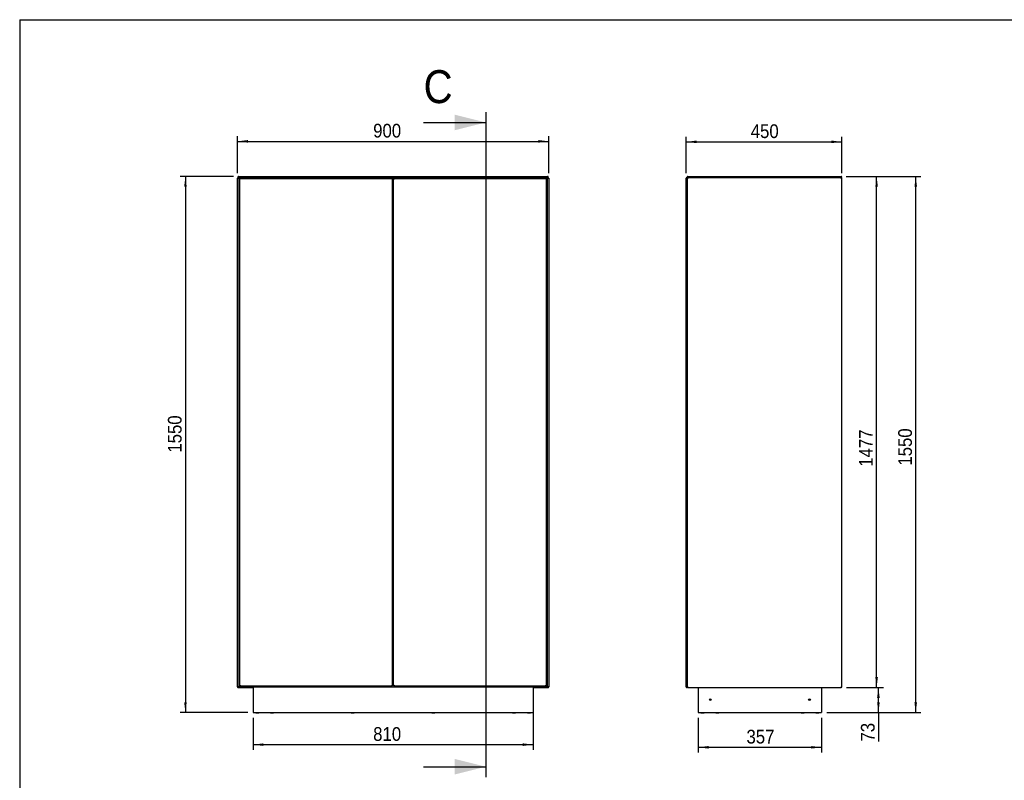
# Model space of a CAD drawing. Header units: millimetres. Extents: x 38 to 6188, y 42 to 4347.
# Tile 2 of 4: x 38 to 2886, y 2148 to 4347. Entities that reach past the tile are written whole.
import ezdxf

# ---------------------------------------------------------------- set-up
doc = ezdxf.new("R2010")
doc.units = ezdxf.units.MM
doc.header["$LTSCALE"] = 15
doc.linetypes.add('SLD-Solido', pattern=[0])
for name, color, linetype in [('QUOTE', 1, 'SLD-Solido'), ('SCHIZZI', 9, 'Continuous'), ('SEZIONI', 9, 'SLD-Solido')]:
    doc.layers.add(name, color=color, linetype=linetype)
doc.styles.add('SLDTEXTSTYLE0', font='Gothic.ttf', dxfattribs={"width": 0.913})
doc.dimstyles.new('SLDDIMSTYLE0', dxfattribs={"dimtxt": 39.6875, "dimasz": 30, "dimexe": 0, "dimexo": 0.0625, "dimgap": 9.921875, "dimtad": 1, "dimdec": 1, "dimrnd": 1e-09, "dimzin": 12, "dimdsep": 46, "dimtxsty": 'SLDTEXTSTYLE0', "dimsah": 1, "dimcen": 0.09, "dimadec": 0, "dimazin": 3, "dimtfac": 1, "dimtdec": 1, "dimtofl": 0, "dimtmove": 0, "dimatfit": 3, "dimfxl": 0, "dimfrac": 2, "dimtolj": 1, "dimtzin": 12, "dimarcsym": 0})
doc.dimstyles.new('SLDDIMSTYLE1', dxfattribs={"dimtxt": 39.6875, "dimasz": 30, "dimexe": 0, "dimexo": 0.0625, "dimgap": 9.921875, "dimtad": 1, "dimdec": 0, "dimrnd": 1e-09, "dimzin": 12, "dimdsep": 46, "dimtxsty": 'SLDTEXTSTYLE0', "dimsah": 1, "dimcen": 0.09, "dimadec": 0, "dimazin": 3, "dimtfac": 1, "dimtdec": 0, "dimtofl": 0, "dimtmove": 0, "dimatfit": 3, "dimfxl": 0, "dimfrac": 2, "dimtolj": 1, "dimtzin": 12, "dimarcsym": 0})

# ---------------------------------------------------------------- blocks, each defined once
blk = doc.blocks.new('_D')
at = {"layer": 'QUOTE'}
for p, q in [((656.3, 3893.4), (502.6, 3893.4)), ((517.6, 3893.4), (517.6, 2343.4)), ((698.2, 2343.4), (502.6, 2343.4))]:
    blk.add_line(p, q, dxfattribs=at)
for points in [[(517.6, 3893.4), (513.9, 3863.4), (521.4, 3863.4)], [(517.6, 2343.4), (521.4, 2373.4), (513.9, 2373.4)]]:
    blk.add_solid(points, dxfattribs=at)
at = {"layer": 'QUOTE', "insert": (466.9, 3094.9), "char_height": 39.69, "attachment_point": 1, "rotation": 90, "style": 'SLDTEXTSTYLE0'}
blk.add_mtext('1550', dxfattribs=at)
blk = doc.blocks.new('_D_1')
at = {"layer": 'QUOTE'}
for p, q in [((668.2, 3902.9), (668.2, 4009.9)), ((668.2, 3994.9), (1568.2, 3994.9)), ((1568.2, 3902.9), (1568.2, 4009.9))]:
    blk.add_line(p, q, dxfattribs=at)
for points in [[(668.2, 3994.9), (698.2, 3991.1), (698.2, 3998.6)], [(1568.2, 3994.9), (1538.2, 3998.6), (1538.2, 3991.1)]]:
    blk.add_solid(points, dxfattribs=at)
at = {"layer": 'QUOTE', "insert": (1060.5, 4045.6), "char_height": 39.69, "attachment_point": 1, "style": 'SLDTEXTSTYLE0'}
blk.add_mtext('900', dxfattribs=at)
blk = doc.blocks.new('_D_2')
at = {"layer": 'QUOTE'}
for p, q in [((1523.2, 2363.4), (1523.2, 2235.8)), ((713.2, 2328.4), (713.2, 2235.8)), ((713.2, 2250.8), (1523.2, 2250.8))]:
    blk.add_line(p, q, dxfattribs=at)
for points in [[(713.2, 2250.8), (743.2, 2247.1), (743.2, 2254.6)], [(1523.2, 2250.8), (1493.2, 2254.6), (1493.2, 2247.1)]]:
    blk.add_solid(points, dxfattribs=at)
at = {"layer": 'QUOTE', "insert": (1060.5, 2301.5), "char_height": 39.69, "attachment_point": 1, "style": 'SLDTEXTSTYLE0'}
blk.add_mtext('810', dxfattribs=at)
blk = doc.blocks.new('_D_3')
at = {"layer": 'QUOTE'}
for p, q in [((1965.5, 3903), (1965.5, 4008.4)), ((1965.5, 3993.4), (2415.5, 3993.4)), ((2415.5, 3903.3), (2415.5, 4008.4))]:
    blk.add_line(p, q, dxfattribs=at)
for points in [[(1965.5, 3993.4), (1995.5, 3989.7), (1995.5, 3997.2)], [(2415.5, 3993.4), (2385.5, 3997.2), (2385.5, 3989.7)]]:
    blk.add_solid(points, dxfattribs=at)
at = {"layer": 'QUOTE', "insert": (2152.3, 4044.1), "char_height": 39.69, "attachment_point": 1, "style": 'SLDTEXTSTYLE0'}
blk.add_mtext('450', dxfattribs=at)
blk = doc.blocks.new('_D_4')
at = {"layer": 'QUOTE'}
for p, q in [((2000.3, 2328.4), (2000.3, 2228.1)), ((2357.3, 2328.4), (2357.3, 2228.1)), ((2000.3, 2243.1), (2357.3, 2243.1))]:
    blk.add_line(p, q, dxfattribs=at)
for points in [[(2000.3, 2243.1), (2030.3, 2239.4), (2030.3, 2246.9)], [(2357.3, 2243.1), (2327.3, 2246.9), (2327.3, 2239.4)]]:
    blk.add_solid(points, dxfattribs=at)
at = {"layer": 'QUOTE', "insert": (2140, 2293.8), "char_height": 39.69, "attachment_point": 1, "style": 'SLDTEXTSTYLE0'}
blk.add_mtext('357', dxfattribs=at)
blk = doc.blocks.new('_D_5')
at = {"layer": 'QUOTE'}
for p, q in [((2428.7, 3893.4), (2531.2, 3893.4)), ((2516.2, 2416.1), (2516.2, 3893.4)), ((2429.1, 2416.1), (2531.2, 2416.1))]:
    blk.add_line(p, q, dxfattribs=at)
for points in [[(2516.2, 3893.4), (2512.5, 3863.4), (2520, 3863.4)], [(2516.2, 2416.1), (2520, 2446.1), (2512.5, 2446.1)]]:
    blk.add_solid(points, dxfattribs=at)
at = {"layer": 'QUOTE', "insert": (2465.5, 3054.2), "char_height": 39.69, "attachment_point": 1, "rotation": 90, "style": 'SLDTEXTSTYLE0'}
blk.add_mtext('1477', dxfattribs=at)
blk = doc.blocks.new('_D_6')
at = {"layer": 'QUOTE'}
for p, q in [((2429.1, 2416.1), (2536.5, 2416.1)), ((2521.5, 2343.4), (2521.5, 2416.1)), ((2372.3, 2343.4), (2536.5, 2343.4)), ((2521.5, 2343.4), (2521.5, 2259.8))]:
    blk.add_line(p, q, dxfattribs=at)
for points in [[(2521.5, 2416.1), (2517.7, 2386.1), (2525.2, 2386.1)], [(2521.5, 2343.4), (2525.2, 2373.4), (2517.7, 2373.4)]]:
    blk.add_solid(points, dxfattribs=at)
at = {"layer": 'QUOTE', "insert": (2470.8, 2259.8), "char_height": 39.69, "attachment_point": 1, "rotation": 90, "style": 'SLDTEXTSTYLE0'}
blk.add_mtext('73', dxfattribs=at)
blk = doc.blocks.new('_D_7')
at = {"layer": 'QUOTE'}
for p, q in [((2428.7, 3893.4), (2644.4, 3893.4)), ((2629.4, 2343.4), (2629.4, 3893.4)), ((2372.3, 2343.4), (2644.4, 2343.4))]:
    blk.add_line(p, q, dxfattribs=at)
for points in [[(2629.4, 3893.4), (2625.6, 3863.4), (2633.1, 3863.4)], [(2629.4, 2343.4), (2633.1, 2373.4), (2625.6, 2373.4)]]:
    blk.add_solid(points, dxfattribs=at)
at = {"layer": 'QUOTE', "insert": (2578.7, 3057.4), "char_height": 39.69, "attachment_point": 1, "rotation": 90, "style": 'SLDTEXTSTYLE0'}
blk.add_mtext('1550', dxfattribs=at)

msp = doc.modelspace()

# ---------------------------------------------------------------- linework, layer by layer
for p, q in [((668.18, 2417.88), (668.18, 3887.89)), ((669.53, 3888.37), (669.53, 3888.21)), ((670.06, 3890.36), (670.62, 3890.93)), ((670.06, 3890.36), (671.26, 3889.16)), ((670.06, 3888.56), (670.27, 3888.34)), ((670.06, 3888.56), (670.62, 3888.56)), ((670.62, 3890.93), (670.76, 3890.79)), ((670.62, 3888.56), (670.72, 3888.46)), ((671.26, 3889.16), (670.69, 3888.6)), ((670.83, 3888.46), (670.69, 3888.6)), ((671.26, 3888.46), (670.69, 3888.46)), ((670.76, 3890.36), (670.76, 3890.93)), ((672.07, 3889.05), (670.76, 3890.36)), ((672.64, 3887.78), (671.26, 3889.16)), ((671.26, 3888.46), (672.64, 3887.07)), ((671.33, 3893.44), (1565.04, 3893.44)), ((671.37, 3889.05), (671.72, 3889.41)), ((672.07, 3889.05), (1564.29, 3889.05)), ((672.28, 3887.43), (672.64, 3887.78)), ((672.33, 3887.39), (672.98, 3887.39)), ((672.47, 3887.95), (672.98, 3887.95)), ((672.64, 2418.7), (672.64, 3887.07)), ((672.98, 3863.64), (672.98, 3888.64)), ((673.18, 3888.64), (672.98, 3888.64)), ((673.18, 3889.05), (673.18, 3888.14)), ((673.18, 3888.14), (1563.18, 3888.14)), ((674.68, 2420.94), (674.68, 3886.94)), ((675.48, 3886.94), (674.68, 3886.94)), ((1115.93, 3886.94), (675.58, 3886.94)), ((675.58, 3886.45), (675.58, 3886.94)), ((1115.93, 3886.45), (1115.93, 3886.94)), ((1116.03, 3886.94), (1116.83, 3886.94)), ((1116.83, 2420.94), (1116.83, 3886.94)), ((1119.53, 2420.94), (1119.53, 3886.94)), ((1120.33, 3886.94), (1119.53, 3886.94)), ((1120.43, 3886.45), (1120.43, 3886.94)), ((1560.78, 3886.94), (1120.43, 3886.94)), ((1560.78, 3886.45), (1560.78, 3886.94)), ((1560.88, 3886.94), (1561.68, 3886.94)), ((1561.68, 2420.94), (1561.68, 3886.94)), ((1563.18, 3889.05), (1563.18, 3888.14)), ((1563.38, 3888.64), (1563.18, 3888.64)), ((1563.38, 3863.64), (1563.38, 3888.64)), ((1563.38, 3887.95), (1563.9, 3887.95)), ((1563.38, 3887.39), (1564.04, 3887.39)), ((1565.11, 3889.16), (1563.73, 3887.78)), ((1563.73, 3887.07), (1565.11, 3888.46)), ((1563.73, 3887.78), (1564.08, 3887.43)), ((1563.73, 3887.07), (1563.73, 2418.7)), ((1565.6, 3890.36), (1564.29, 3889.05)), ((1564.65, 3889.41), (1565, 3889.05)), ((1565.11, 3889.16), (1566.31, 3890.36)), ((1565.11, 3889.16), (1565.68, 3888.6)), ((1565.11, 3888.46), (1565.68, 3888.46)), ((1565.68, 3888.6), (1565.53, 3888.46)), ((1565.6, 3890.36), (1565.6, 3890.93)), ((1565.6, 3890.79), (1565.74, 3890.93)), ((1565.64, 3888.46), (1565.74, 3888.56)), ((1566.31, 3890.36), (1565.74, 3890.93)), ((1566.31, 3888.56), (1565.74, 3888.56)), ((1566.09, 3888.34), (1566.31, 3888.56)), ((1566.84, 3888.21), (1566.84, 3888.37)), ((1568.18, 3887.89), (1568.18, 2417.88)), ((1965.5, 2417.78), (1965.5, 3887.99)), ((1968.57, 3889.26), (1968, 3888.7)), ((1968.14, 3888.56), (1968, 3888.7)), ((1968.57, 3888.56), (1968, 3888.56)), ((1969.38, 3888.46), (1968.57, 3889.26)), ((1968.57, 3888.56), (1968.81, 3888.31)), ((1968.69, 3888.27), (1968.69, 2417.5)), ((1969.01, 3890.36), (1969.58, 3890.93)), ((1969.01, 3890.36), (1969.97, 3889.4)), ((1969.21, 3888.46), (1969.78, 3888.46)), ((1969.58, 3890.93), (1969.72, 3890.79)), ((1969.72, 3890.36), (1969.72, 3890.93)), ((1970.39, 3889.69), (1969.72, 3890.36)), ((1970.3, 3887.94), (1969.78, 3888.46)), ((1969.92, 3889.16), (1969.92, 3888.6)), ((1969.92, 3888.6), (1970.44, 3888.08)), ((2414.07, 3889.69), (1970.11, 3889.69)), ((1970.29, 3893.44), (2413.7, 3893.44)), ((1970.3, 3887.94), (1970.3, 3888.22)), ((2414.26, 3890.36), (2413.59, 3889.69)), ((2413.74, 3888.08), (2414.26, 3888.6)), ((2414.4, 3888.46), (2413.88, 3887.94)), ((2414.16, 3889.55), (2414.97, 3890.36)), ((2414.26, 3890.36), (2414.26, 3890.93)), ((2414.26, 3890.79), (2414.4, 3890.93)), ((2414.26, 3889.16), (2414.26, 3888.6)), ((2414.97, 3890.36), (2414.4, 3890.93)), ((2414.97, 3888.46), (2414.4, 3888.46)), ((2415.5, 2417.5), (2415.5, 3888.27)), ((674.68, 3863.64), (672.98, 3863.64)), ((672.98, 3863.64), (672.98, 2443.44)), ((1119.53, 3863.64), (1116.83, 3863.64)), ((1561.68, 3863.64), (1563.38, 3863.64)), ((1563.38, 2443.44), (1563.38, 3863.64)), ((1116.83, 3523.59), (1119.53, 3523.59)), ((1116.83, 3503.59), (1119.53, 3503.59)), ((1116.83, 3163.54), (1119.53, 3163.54)), ((1116.83, 3143.54), (1119.53, 3143.54)), ((1116.83, 2803.49), (1119.53, 2803.49)), ((1116.83, 2783.49), (1119.53, 2783.49)), ((674.68, 2443.44), (672.98, 2443.44)), ((672.98, 2443.44), (672.98, 2418.44)), ((674.68, 2420.94), (675.48, 2420.94)), ((675.58, 2421.41), (675.58, 2420.94)), ((675.58, 2420.94), (1115.93, 2420.94)), ((1115.93, 2421.44), (1115.93, 2420.94)), ((1116.83, 2420.94), (1116.03, 2420.94)), ((1116.83, 2443.44), (1119.53, 2443.44)), ((1119.53, 2420.94), (1120.33, 2420.94)), ((1120.43, 2421.41), (1120.43, 2420.94)), ((1120.43, 2420.94), (1560.78, 2420.94)), ((1560.78, 2421.44), (1560.78, 2420.94)), ((1561.68, 2420.94), (1560.88, 2420.94)), ((1561.68, 2443.44), (1563.38, 2443.44)), ((1563.38, 2443.44), (1563.38, 2418.44)), ((669.53, 2417.57), (669.53, 2417.4)), ((670.27, 2417.43), (670.06, 2417.22)), ((670.06, 2417.22), (670.62, 2417.22)), ((670.72, 2417.32), (670.62, 2417.22)), ((671.26, 2417.32), (670.69, 2417.32)), ((670.69, 2417.17), (670.83, 2417.32)), ((671.26, 2416.61), (670.69, 2417.17)), ((670.95, 2415.98), (713.18, 2415.98)), ((672.64, 2418.7), (671.26, 2417.32)), ((671.26, 2416.61), (672.64, 2417.99)), ((672.64, 2417.99), (672.28, 2418.34)), ((713.18, 2418.39), (672.33, 2418.39)), ((713.18, 2417.82), (672.47, 2417.82)), ((672.98, 2418.44), (1563.38, 2418.44)), ((713.18, 2418.44), (713.18, 2343.44)), ((1523.18, 2418.44), (1523.18, 2343.44)), ((1564.04, 2418.39), (1523.18, 2418.39)), ((1563.9, 2417.82), (1523.18, 2417.82)), ((1523.18, 2415.98), (1565.41, 2415.98)), ((1565.11, 2417.32), (1563.73, 2418.7)), ((1564.08, 2418.34), (1563.73, 2417.99)), ((1563.73, 2417.99), (1565.11, 2416.61)), ((1565.11, 2417.32), (1565.68, 2417.32)), ((1565.11, 2416.61), (1565.68, 2417.17)), ((1565.53, 2417.32), (1565.68, 2417.17)), ((1565.74, 2417.22), (1565.64, 2417.32)), ((1566.31, 2417.22), (1565.74, 2417.22)), ((1566.31, 2417.22), (1566.09, 2417.43)), ((1566.84, 2417.4), (1566.84, 2417.57)), ((1968.57, 2417.22), (1968, 2417.22)), ((1968, 2417.07), (1968.14, 2417.22)), ((1968.57, 2416.51), (1968, 2417.07)), ((1968.81, 2417.46), (1968.57, 2417.22)), ((1968.57, 2416.51), (1969.38, 2417.32)), ((1969.21, 2417.32), (1969.78, 2417.32)), ((1969.78, 2417.32), (1970.3, 2417.84)), ((1970.44, 2417.69), (1969.92, 2417.17)), ((1969.92, 2416.61), (1969.92, 2417.17)), ((1970.11, 2416.08), (2414.07, 2416.08)), ((2000.3, 2416.08), (2000.3, 2343.44)), ((2357.3, 2416.08), (2357.3, 2343.44)), ((2414.26, 2417.17), (2413.74, 2417.69)), ((2413.88, 2417.84), (2414.4, 2417.32)), ((2414.26, 2416.61), (2414.26, 2417.17)), ((2414.97, 2417.32), (2414.4, 2417.32)), ((713.18, 2343.44), (1523.18, 2343.44)), ((721.33, 2343.44), (721.33, 2343.14)), ((721.33, 2343.14), (730.03, 2343.14)), ((730.03, 2343.14), (730.03, 2343.44)), ((763.83, 2343.44), (763.83, 2343.14)), ((763.83, 2343.14), (772.53, 2343.14)), ((772.53, 2343.14), (772.53, 2343.44)), ((997.17, 2343.44), (997.17, 2343.14)), ((997.17, 2343.14), (1005.87, 2343.14)), ((1005.87, 2343.14), (1005.87, 2343.44)), ((1230.5, 2343.44), (1230.5, 2343.14)), ((1230.5, 2343.14), (1239.2, 2343.14)), ((1239.2, 2343.14), (1239.2, 2343.44)), ((1463.83, 2343.44), (1463.83, 2343.14)), ((1463.83, 2343.14), (1472.53, 2343.14)), ((1472.53, 2343.14), (1472.53, 2343.44)), ((1506.33, 2343.44), (1506.33, 2343.14)), ((1506.33, 2343.14), (1515.03, 2343.14)), ((1515.03, 2343.14), (1515.03, 2343.44)), ((2000.3, 2343.44), (2357.3, 2343.44)), ((2008.45, 2343.44), (2008.45, 2343.14)), ((2008.45, 2343.14), (2017.15, 2343.14)), ((2017.15, 2343.14), (2017.15, 2343.44)), ((2050.95, 2343.44), (2050.95, 2343.14)), ((2050.95, 2343.14), (2059.65, 2343.14)), ((2059.65, 2343.14), (2059.65, 2343.44)), ((2297.95, 2343.44), (2297.95, 2343.14)), ((2297.95, 2343.14), (2306.65, 2343.14)), ((2306.65, 2343.14), (2306.65, 2343.44)), ((2340.45, 2343.44), (2340.45, 2343.14)), ((2340.45, 2343.14), (2349.15, 2343.14)), ((2349.15, 2343.14), (2349.15, 2343.44))]:
    msp.add_line(p, q)
for centre in [(2035.3, 2380.94), (2322.3, 2380.94)]:
    msp.add_circle(centre, 2.5)
for points in [[(671.26, 3889.16), (671.12, 3889.28), (670.85, 3889.51), (670.34, 3889.68), (669.8, 3889.71), (669.28, 3889.58), (668.82, 3889.3), (668.47, 3888.9), (668.23, 3888.42), (668.2, 3888.07), (668.18, 3887.89)], [(668.18, 3887.89), (668.2, 3887.91), (668.23, 3887.96), (668.47, 3888.03), (668.82, 3888.1), (669.28, 3888.17), (669.8, 3888.24), (670.34, 3888.31), (670.85, 3888.39), (671.12, 3888.43), (671.26, 3888.46)], [(671.33, 3893.44), (671.15, 3893.42), (670.8, 3893.39), (670.31, 3893.15), (669.92, 3892.79), (669.64, 3892.33), (669.51, 3891.81), (669.54, 3891.28), (669.71, 3890.77), (669.94, 3890.5), (670.06, 3890.36)], [(670.76, 3890.36), (670.79, 3890.5), (670.83, 3890.77), (670.9, 3891.28), (670.98, 3891.81), (671.05, 3892.33), (671.12, 3892.79), (671.19, 3893.15), (671.26, 3893.39), (671.31, 3893.42), (671.33, 3893.44)], [(676.28, 3885.34), (676.07, 3885.47), (675.65, 3885.74), (675.13, 3886.14), (674.76, 3886.54), (674.71, 3886.8), (674.68, 3886.94)], [(676.28, 3885.34), (676.18, 3885.47), (675.97, 3885.74), (675.7, 3886.14), (675.52, 3886.54), (675.5, 3886.8), (675.48, 3886.94)], [(1116.83, 3886.94), (1116.81, 3886.8), (1116.76, 3886.54), (1116.39, 3886.14), (1115.86, 3885.74), (1115.44, 3885.47), (1115.23, 3885.34)], [(1116.03, 3886.94), (1116.02, 3886.8), (1116, 3886.54), (1115.81, 3886.14), (1115.55, 3885.74), (1115.34, 3885.47), (1115.23, 3885.34)], [(1121.13, 3885.34), (1120.92, 3885.47), (1120.5, 3885.74), (1119.98, 3886.14), (1119.61, 3886.54), (1119.56, 3886.8), (1119.53, 3886.94)], [(1121.13, 3885.34), (1121.03, 3885.47), (1120.82, 3885.74), (1120.55, 3886.14), (1120.37, 3886.54), (1120.35, 3886.8), (1120.33, 3886.94)], [(1561.68, 3886.94), (1561.66, 3886.8), (1561.61, 3886.54), (1561.24, 3886.14), (1560.71, 3885.74), (1560.29, 3885.47), (1560.08, 3885.34)], [(1560.88, 3886.94), (1560.87, 3886.8), (1560.85, 3886.54), (1560.66, 3886.14), (1560.4, 3885.74), (1560.19, 3885.47), (1560.08, 3885.34)], [(1565.04, 3893.44), (1565.06, 3893.42), (1565.11, 3893.39), (1565.18, 3893.15), (1565.25, 3892.79), (1565.32, 3892.33), (1565.39, 3891.81), (1565.46, 3891.28), (1565.53, 3890.77), (1565.58, 3890.5), (1565.6, 3890.36)], [(1566.31, 3890.36), (1566.42, 3890.5), (1566.65, 3890.77), (1566.83, 3891.28), (1566.86, 3891.81), (1566.72, 3892.33), (1566.45, 3892.79), (1566.05, 3893.15), (1565.57, 3893.39), (1565.21, 3893.42), (1565.04, 3893.44)], [(1568.18, 3887.89), (1568.17, 3888.07), (1568.14, 3888.42), (1567.9, 3888.9), (1567.54, 3889.3), (1567.08, 3889.58), (1566.56, 3889.71), (1566.03, 3889.68), (1565.52, 3889.51), (1565.25, 3889.28), (1565.11, 3889.16)], [(1565.11, 3888.46), (1565.25, 3888.43), (1565.52, 3888.39), (1566.03, 3888.31), (1566.56, 3888.24), (1567.08, 3888.17), (1567.54, 3888.1), (1567.9, 3888.03), (1568.14, 3887.96), (1568.17, 3887.91), (1568.18, 3887.89)], [(1968.57, 3889.26), (1968.43, 3889.38), (1968.16, 3889.61), (1967.65, 3889.78), (1967.12, 3889.81), (1966.6, 3889.68), (1966.14, 3889.4), (1965.78, 3889), (1965.54, 3888.52), (1965.51, 3888.17), (1965.5, 3887.99)], [(1965.5, 3887.99), (1965.51, 3888.01), (1965.54, 3888.06), (1965.78, 3888.13), (1966.14, 3888.2), (1966.6, 3888.27), (1967.12, 3888.34), (1967.65, 3888.41), (1968.16, 3888.49), (1968.43, 3888.53), (1968.57, 3888.56)], [(1970.29, 3893.44), (1970.11, 3893.42), (1969.76, 3893.39), (1969.27, 3893.15), (1968.87, 3892.79), (1968.6, 3892.33), (1968.47, 3891.81), (1968.5, 3891.28), (1968.67, 3890.77), (1968.9, 3890.5), (1969.01, 3890.36)], [(1969.78, 3888.46), (1969.72, 3888.43), (1969.59, 3888.39), (1969.49, 3888.31), (1969.48, 3888.24), (1969.55, 3888.17), (1969.7, 3888.1), (1969.92, 3888.03), (1970.19, 3887.96), (1970.39, 3887.91), (1970.49, 3887.89)], [(1969.72, 3890.36), (1969.74, 3890.5), (1969.79, 3890.77), (1969.86, 3891.28), (1969.93, 3891.81), (1970, 3892.33), (1970.07, 3892.79), (1970.15, 3893.15), (1970.22, 3893.39), (1970.26, 3893.42), (1970.29, 3893.44)], [(1970.49, 3887.89), (1970.46, 3888.07), (1970.42, 3888.42), (1970.35, 3888.9), (1970.27, 3889.3), (1970.2, 3889.58), (1970.13, 3889.71), (1970.06, 3889.68), (1969.99, 3889.51), (1969.94, 3889.28), (1969.92, 3889.16)], [(1970.49, 3887.89), (1970.46, 3887.99), (1970.42, 3888.18), (1970.35, 3888.45), (1970.27, 3888.67), (1970.2, 3888.83), (1970.13, 3888.9), (1970.06, 3888.88), (1969.99, 3888.79), (1969.94, 3888.66), (1969.92, 3888.6)], [(2413.7, 3893.44), (2413.72, 3893.42), (2413.77, 3893.39), (2413.84, 3893.15), (2413.91, 3892.79), (2413.98, 3892.33), (2414.05, 3891.81), (2414.12, 3891.28), (2414.19, 3890.77), (2414.24, 3890.5), (2414.26, 3890.36)], [(2414.97, 3890.36), (2415.08, 3890.5), (2415.31, 3890.77), (2415.49, 3891.28), (2415.51, 3891.81), (2415.38, 3892.33), (2415.11, 3892.79), (2414.71, 3893.15), (2414.23, 3893.39), (2413.87, 3893.42), (2413.7, 3893.44)], [(2414.26, 3889.16), (2414.24, 3889.28), (2414.19, 3889.51), (2414.12, 3889.68), (2414.05, 3889.71), (2413.98, 3889.58), (2413.91, 3889.3), (2413.84, 3888.9), (2413.77, 3888.42), (2413.72, 3888.07), (2413.7, 3887.89)], [(2414.26, 3888.6), (2414.24, 3888.66), (2414.19, 3888.79), (2414.12, 3888.88), (2414.05, 3888.9), (2413.98, 3888.83), (2413.91, 3888.67), (2413.84, 3888.45), (2413.77, 3888.18), (2413.72, 3887.99), (2413.7, 3887.89)], [(2413.7, 3887.89), (2413.87, 3887.91), (2414.23, 3887.96), (2414.71, 3888.03), (2415.11, 3888.1), (2415.38, 3888.17), (2415.51, 3888.24), (2415.49, 3888.31), (2415.31, 3888.39), (2415.08, 3888.43), (2414.97, 3888.46)], [(2413.7, 3887.89), (2413.79, 3887.91), (2413.99, 3887.96), (2414.26, 3888.03), (2414.48, 3888.1), (2414.63, 3888.17), (2414.71, 3888.24), (2414.69, 3888.31), (2414.59, 3888.39), (2414.47, 3888.43), (2414.4, 3888.46)], [(676.28, 2422.54), (676.22, 2422.33), (676.11, 2421.91), (675.93, 2421.38), (675.76, 2421.01), (675.64, 2420.96), (675.58, 2420.94)], [(1115.93, 2420.94), (1115.87, 2420.96), (1115.76, 2421.01), (1115.58, 2421.38), (1115.41, 2421.91), (1115.29, 2422.33), (1115.23, 2422.54)], [(1121.13, 2422.54), (1121.07, 2422.33), (1120.96, 2421.91), (1120.78, 2421.38), (1120.61, 2421.01), (1120.49, 2420.96), (1120.43, 2420.94)], [(1560.78, 2420.94), (1560.72, 2420.96), (1560.61, 2421.01), (1560.43, 2421.38), (1560.26, 2421.91), (1560.14, 2422.33), (1560.08, 2422.54)], [(671.26, 2417.32), (671.12, 2417.34), (670.85, 2417.39), (670.34, 2417.46), (669.8, 2417.53), (669.28, 2417.6), (668.82, 2417.67), (668.47, 2417.74), (668.23, 2417.81), (668.2, 2417.86), (668.18, 2417.88)], [(668.18, 2417.88), (668.2, 2417.7), (668.23, 2417.35), (668.47, 2416.87), (668.82, 2416.47), (669.28, 2416.19), (669.8, 2416.06), (670.34, 2416.09), (670.85, 2416.27), (671.12, 2416.49), (671.26, 2416.61)], [(1568.18, 2417.88), (1568.17, 2417.86), (1568.14, 2417.81), (1567.9, 2417.74), (1567.54, 2417.67), (1567.08, 2417.6), (1566.56, 2417.53), (1566.03, 2417.46), (1565.52, 2417.39), (1565.25, 2417.34), (1565.11, 2417.32)], [(1565.11, 2416.61), (1565.25, 2416.49), (1565.52, 2416.27), (1566.03, 2416.09), (1566.56, 2416.06), (1567.08, 2416.19), (1567.54, 2416.47), (1567.9, 2416.87), (1568.14, 2417.35), (1568.17, 2417.7), (1568.18, 2417.88)], [(1968.57, 2417.22), (1968.43, 2417.24), (1968.16, 2417.29), (1967.65, 2417.36), (1967.12, 2417.43), (1966.6, 2417.5), (1966.14, 2417.57), (1965.78, 2417.64), (1965.54, 2417.71), (1965.51, 2417.76), (1965.5, 2417.78)], [(1965.5, 2417.78), (1965.51, 2417.6), (1965.54, 2417.25), (1965.78, 2416.77), (1966.14, 2416.37), (1966.6, 2416.09), (1967.12, 2415.96), (1967.65, 2415.99), (1968.16, 2416.17), (1968.43, 2416.39), (1968.57, 2416.51)], [(1970.49, 2417.88), (1970.39, 2417.86), (1970.19, 2417.81), (1969.92, 2417.74), (1969.7, 2417.67), (1969.55, 2417.6), (1969.48, 2417.53), (1969.49, 2417.46), (1969.59, 2417.39), (1969.72, 2417.34), (1969.78, 2417.32)], [(1969.92, 2416.61), (1969.94, 2416.49), (1969.99, 2416.27), (1970.06, 2416.09), (1970.13, 2416.06), (1970.2, 2416.19), (1970.27, 2416.47), (1970.35, 2416.87), (1970.42, 2417.35), (1970.46, 2417.7), (1970.49, 2417.88)], [(1969.92, 2417.17), (1969.94, 2417.11), (1969.99, 2416.98), (1970.06, 2416.89), (1970.13, 2416.87), (1970.2, 2416.94), (1970.27, 2417.1), (1970.35, 2417.32), (1970.42, 2417.59), (1970.46, 2417.78), (1970.49, 2417.88)], [(2413.7, 2417.88), (2413.72, 2417.7), (2413.77, 2417.35), (2413.84, 2416.87), (2413.91, 2416.47), (2413.98, 2416.19), (2414.05, 2416.06), (2414.12, 2416.09), (2414.19, 2416.27), (2414.24, 2416.49), (2414.26, 2416.61)], [(2413.7, 2417.88), (2413.72, 2417.78), (2413.77, 2417.59), (2413.84, 2417.32), (2413.91, 2417.1), (2413.98, 2416.94), (2414.05, 2416.87), (2414.12, 2416.89), (2414.19, 2416.98), (2414.24, 2417.11), (2414.26, 2417.17)], [(2414.97, 2417.32), (2415.08, 2417.34), (2415.31, 2417.39), (2415.49, 2417.46), (2415.51, 2417.53), (2415.38, 2417.6), (2415.11, 2417.67), (2414.71, 2417.74), (2414.23, 2417.81), (2413.87, 2417.86), (2413.7, 2417.88)], [(2414.4, 2417.32), (2414.47, 2417.34), (2414.59, 2417.39), (2414.69, 2417.46), (2414.71, 2417.53), (2414.63, 2417.6), (2414.48, 2417.67), (2414.26, 2417.74), (2413.99, 2417.81), (2413.79, 2417.86), (2413.7, 2417.88)]]:
    msp.add_open_spline(points, degree=3)
for points, knots in [([(670.69, 3888.6), (670.62, 3888.66), (670.46, 3888.79), (670.18, 3888.88), (669.88, 3888.9), (669.6, 3888.83), (669.34, 3888.67), (669.14, 3888.45), (669.04, 3888.26), (669.02, 3888.15), (669.02, 3888.13)], [0, 0, 0, 0, 0.139396, 0.278792, 0.4181881, 0.5575841, 0.6969801, 0.8363761, 0.9757721, 1, 1, 1, 1]), ([(669.55, 3888.37), (669.55, 3888.38), (669.55, 3888.42), (669.72, 3888.49), (669.94, 3888.53), (670.06, 3888.56)], [0, 0, 0, 0, 0.2501509, 0.6250755, 1, 1, 1, 1]), ([(670.01, 3888.27), (670.07, 3888.29), (670.22, 3888.32), (670.46, 3888.39), (670.62, 3888.43), (670.69, 3888.46)], [0, 0, 0, 0, 0.2252479, 0.612624, 1, 1, 1, 1]), ([(671.09, 3892.6), (671.07, 3892.6), (670.96, 3892.58), (670.77, 3892.47), (670.54, 3892.28), (670.39, 3892.02), (670.32, 3891.74), (670.33, 3891.44), (670.43, 3891.15), (670.56, 3891), (670.62, 3890.93)], [0, 0, 0, 0, 0.0242279, 0.1636239, 0.3030199, 0.4424159, 0.5818119, 0.721208, 0.860604, 1, 1, 1, 1]), ([(670.76, 3890.93), (670.79, 3891), (670.83, 3891.15), (670.89, 3891.4), (670.93, 3891.55), (670.95, 3891.61)], [0, 0, 0, 0, 0.387376, 0.7747521, 1, 1, 1, 1]), ([(670.81, 3889.48), (670.82, 3889.52), (670.83, 3889.56), (670.84, 3889.58), (670.84, 3889.58)], [0, 0, 0, 0, 0.907443, 1, 1, 1, 1]), ([(675.58, 3886.94), (675.64, 3886.92), (675.74, 3886.88), (675.9, 3886.58), (676.05, 3886.15), (676.18, 3885.7), (676.26, 3885.43), (676.28, 3885.34)], [0, 0, 0, 0, 0.2228889, 0.445807, 0.6687253, 0.8916433, 1, 1, 1, 1]), ([(675.76, 3886.06), (675.77, 3886.06), (675.83, 3886.04), (675.96, 3885.88), (676.12, 3885.63), (676.23, 3885.43), (676.28, 3885.34)], [0, 0, 0, 0, 0.0365493, 0.3683192, 0.6999739, 1, 1, 1, 1]), ([(1115.23, 3885.34), (1115.29, 3885.52), (1115.39, 3885.9), (1115.55, 3886.39), (1115.7, 3886.75), (1115.83, 3886.92), (1115.91, 3886.93), (1115.93, 3886.94)], [0, 0, 0, 0, 0.2228894, 0.4458076, 0.6687258, 0.8916439, 1, 1, 1, 1]), ([(1115.23, 3885.34), (1115.3, 3885.45), (1115.42, 3885.68), (1115.6, 3885.94), (1115.7, 3886.02), (1115.75, 3886.06)], [0, 0, 0, 0, 0.38403393, 0.71596082, 1, 1, 1, 1]), ([(1120.43, 3886.94), (1120.49, 3886.92), (1120.59, 3886.88), (1120.75, 3886.58), (1120.9, 3886.15), (1121.03, 3885.7), (1121.11, 3885.43), (1121.13, 3885.34)], [0, 0, 0, 0, 0.2228889, 0.445807, 0.6687253, 0.8916433, 1, 1, 1, 1]), ([(1120.61, 3886.06), (1120.62, 3886.06), (1120.68, 3886.04), (1120.81, 3885.88), (1120.97, 3885.63), (1121.08, 3885.43), (1121.13, 3885.34)], [0, 0, 0, 0, 0.0365493, 0.3683192, 0.6999739, 1, 1, 1, 1]), ([(1560.08, 3885.34), (1560.14, 3885.52), (1560.24, 3885.9), (1560.4, 3886.39), (1560.55, 3886.75), (1560.68, 3886.92), (1560.76, 3886.93), (1560.78, 3886.94)], [0, 0, 0, 0, 0.2228894, 0.4458076, 0.6687258, 0.8916439, 1, 1, 1, 1]), ([(1560.08, 3885.34), (1560.15, 3885.45), (1560.27, 3885.68), (1560.45, 3885.94), (1560.55, 3886.02), (1560.6, 3886.06)], [0, 0, 0, 0, 0.3840339, 0.7159608, 1, 1, 1, 1]), ([(1565.74, 3890.93), (1565.81, 3891), (1565.94, 3891.15), (1566.03, 3891.44), (1566.05, 3891.74), (1565.97, 3892.02), (1565.82, 3892.28), (1565.6, 3892.47), (1565.41, 3892.58), (1565.29, 3892.6), (1565.28, 3892.6)], [0, 0, 0, 0, 0.13939602, 0.27879204, 0.41818805, 0.55758407, 0.69698009, 0.83637611, 0.97577212, 1, 1, 1, 1]), ([(1565.42, 3891.61), (1565.43, 3891.55), (1565.47, 3891.4), (1565.53, 3891.15), (1565.58, 3891), (1565.6, 3890.93)], [0, 0, 0, 0, 0.2252479, 0.612624, 1, 1, 1, 1]), ([(1565.53, 3889.58), (1565.53, 3889.58), (1565.54, 3889.56), (1565.55, 3889.52), (1565.55, 3889.48)], [0, 0, 0, 0, 0.092557, 1, 1, 1, 1]), ([(1567.35, 3888.13), (1567.35, 3888.15), (1567.33, 3888.26), (1567.22, 3888.45), (1567.03, 3888.67), (1566.77, 3888.83), (1566.48, 3888.9), (1566.19, 3888.88), (1565.9, 3888.79), (1565.75, 3888.66), (1565.68, 3888.6)], [0, 0, 0, 0, 0.0242279, 0.1636239, 0.3030199, 0.4424159, 0.5818119, 0.721208, 0.860604, 1, 1, 1, 1]), ([(1565.68, 3888.46), (1565.75, 3888.43), (1565.9, 3888.39), (1566.15, 3888.32), (1566.3, 3888.29), (1566.36, 3888.27)], [0, 0, 0, 0, 0.387376, 0.7747521, 1, 1, 1, 1]), ([(1566.31, 3888.56), (1566.42, 3888.53), (1566.65, 3888.49), (1566.82, 3888.42), (1566.82, 3888.38), (1566.82, 3888.37)], [0, 0, 0, 0, 0.3749245, 0.7498491, 1, 1, 1, 1]), ([(1968, 3888.7), (1967.93, 3888.76), (1967.78, 3888.89), (1967.49, 3888.98), (1967.2, 3889), (1966.91, 3888.93), (1966.65, 3888.77), (1966.46, 3888.55), (1966.35, 3888.36), (1966.33, 3888.25), (1966.33, 3888.23)], [0, 0, 0, 0, 0.139396, 0.278792, 0.4181881, 0.5575841, 0.6969801, 0.8363761, 0.9757721, 1, 1, 1, 1]), ([(1967.32, 3888.37), (1967.38, 3888.39), (1967.53, 3888.42), (1967.78, 3888.49), (1967.93, 3888.53), (1968, 3888.56)], [0, 0, 0, 0, 0.2252479, 0.612624, 1, 1, 1, 1]), ([(1968.71, 3888.29), (1968.7, 3888.28), (1968.67, 3888.24), (1968.8, 3888.17), (1969.07, 3888.1), (1969.47, 3888.03), (1969.96, 3887.96), (1970.31, 3887.91), (1970.49, 3887.89)], [0, 0, 0, 0, 0.12531146, 0.30024917, 0.47518688, 0.65012458, 0.82506229, 1, 1, 1, 1]), ([(1969.21, 3888.46), (1969.1, 3888.43), (1968.9, 3888.39), (1968.82, 3888.35), (1968.78, 3888.34)], [0, 0, 0, 0, 0.6081731, 1, 1, 1, 1]), ([(1970.05, 3892.6), (1970.03, 3892.6), (1969.92, 3892.58), (1969.72, 3892.47), (1969.5, 3892.28), (1969.35, 3892.02), (1969.28, 3891.74), (1969.29, 3891.44), (1969.39, 3891.15), (1969.52, 3891), (1969.58, 3890.93)], [0, 0, 0, 0, 0.0242279, 0.1636239, 0.3030199, 0.4424159, 0.5818119, 0.721208, 0.860604, 1, 1, 1, 1]), ([(1969.72, 3890.93), (1969.74, 3891), (1969.79, 3891.15), (1969.85, 3891.4), (1969.89, 3891.55), (1969.9, 3891.61)], [0, 0, 0, 0, 0.387376, 0.7747521, 1, 1, 1, 1]), ([(2414.4, 3890.93), (2414.47, 3891), (2414.59, 3891.15), (2414.69, 3891.44), (2414.71, 3891.74), (2414.63, 3892.02), (2414.48, 3892.28), (2414.26, 3892.47), (2414.07, 3892.58), (2413.95, 3892.6), (2413.94, 3892.6)], [0, 0, 0, 0, 0.139396, 0.278792, 0.4181881, 0.5575841, 0.6969801, 0.8363761, 0.9757721, 1, 1, 1, 1]), ([(2414.08, 3891.61), (2414.09, 3891.55), (2414.13, 3891.4), (2414.19, 3891.15), (2414.24, 3891), (2414.26, 3890.93)], [0, 0, 0, 0, 0.2252479, 0.612624, 1, 1, 1, 1]), ([(674.68, 2420.94), (674.71, 2421.07), (674.76, 2421.34), (675.14, 2421.75), (675.67, 2422.15), (676.09, 2422.41), (676.28, 2422.54)], [0, 0, 0, 0, 0.254649, 0.5095407, 0.7644336, 1, 1, 1, 1]), ([(675.48, 2420.94), (675.51, 2421.12), (675.55, 2421.49), (675.89, 2422.03), (676.16, 2422.37), (676.28, 2422.54)], [0, 0, 0, 0, 0.3481379, 0.6975294, 1, 1, 1, 1]), ([(676.28, 2422.54), (676.22, 2422.43), (676.11, 2422.22), (675.94, 2421.97), (675.84, 2421.87), (675.79, 2421.83)], [0, 0, 0, 0, 0.3553164, 0.7106327, 1, 1, 1, 1]), ([(1115.23, 2422.54), (1115.45, 2422.4), (1115.87, 2422.13), (1116.41, 2421.72), (1116.77, 2421.32), (1116.81, 2421.06), (1116.83, 2420.94)], [0, 0, 0, 0, 0.2546509, 0.5095426, 0.7644355, 1, 1, 1, 1]), ([(1115.23, 2422.54), (1115.38, 2422.35), (1115.67, 2421.98), (1115.98, 2421.44), (1116.02, 2421.1), (1116.03, 2420.94)], [0, 0, 0, 0, 0.3481379, 0.6975294, 1, 1, 1, 1]), ([(1115.73, 2421.82), (1115.68, 2421.87), (1115.57, 2421.96), (1115.41, 2422.22), (1115.29, 2422.43), (1115.23, 2422.54)], [0, 0, 0, 0, 0.2974156, 0.6487078, 1, 1, 1, 1]), ([(1119.53, 2420.94), (1119.56, 2421.07), (1119.61, 2421.34), (1119.99, 2421.75), (1120.52, 2422.15), (1120.94, 2422.41), (1121.13, 2422.54)], [0, 0, 0, 0, 0.254649, 0.5095407, 0.7644336, 1, 1, 1, 1]), ([(1120.33, 2420.94), (1120.36, 2421.12), (1120.4, 2421.49), (1120.74, 2422.03), (1121.01, 2422.37), (1121.13, 2422.54)], [0, 0, 0, 0, 0.3481379, 0.6975294, 1, 1, 1, 1]), ([(1121.13, 2422.54), (1121.07, 2422.43), (1120.96, 2422.22), (1120.79, 2421.97), (1120.69, 2421.87), (1120.64, 2421.83)], [0, 0, 0, 0, 0.3553164, 0.7106327, 1, 1, 1, 1]), ([(1560.58, 2421.82), (1560.53, 2421.87), (1560.42, 2421.96), (1560.26, 2422.22), (1560.14, 2422.43), (1560.08, 2422.54)], [0, 0, 0, 0, 0.2974156, 0.6487078, 1, 1, 1, 1]), ([(1560.08, 2422.54), (1560.3, 2422.4), (1560.72, 2422.13), (1561.26, 2421.72), (1561.62, 2421.32), (1561.66, 2421.06), (1561.68, 2420.94)], [0, 0, 0, 0, 0.2546509, 0.5095426, 0.7644355, 1, 1, 1, 1]), ([(1560.08, 2422.54), (1560.23, 2422.35), (1560.52, 2421.98), (1560.83, 2421.44), (1560.87, 2421.1), (1560.88, 2420.94)], [0, 0, 0, 0, 0.3481379, 0.6975294, 1, 1, 1, 1]), ([(669.02, 2417.64), (669.02, 2417.62), (669.04, 2417.51), (669.14, 2417.32), (669.34, 2417.1), (669.6, 2416.94), (669.88, 2416.87), (670.18, 2416.89), (670.46, 2416.98), (670.62, 2417.11), (670.69, 2417.17)], [0, 0, 0, 0, 0.0242279, 0.1636239, 0.3030199, 0.4424159, 0.5818119, 0.721208, 0.860604, 1, 1, 1, 1]), ([(670.06, 2417.22), (669.94, 2417.24), (669.72, 2417.29), (669.55, 2417.35), (669.55, 2417.39), (669.55, 2417.4)], [0, 0, 0, 0, 0.37492453, 0.74984907, 1, 1, 1, 1]), ([(670.69, 2417.32), (670.62, 2417.34), (670.46, 2417.39), (670.22, 2417.45), (670.07, 2417.48), (670.01, 2417.5)], [0, 0, 0, 0, 0.387376, 0.7747521, 1, 1, 1, 1]), ([(670.95, 2416), (670.94, 2416), (670.9, 2416), (670.85, 2416.11), (670.82, 2416.25), (670.81, 2416.29)], [0, 0, 0, 0, 0.3397935, 0.8490738, 1, 1, 1, 1]), ([(1565.55, 2416.29), (1565.55, 2416.25), (1565.52, 2416.11), (1565.47, 2416), (1565.43, 2416), (1565.41, 2416)], [0, 0, 0, 0, 0.1509262, 0.6602065, 1, 1, 1, 1]), ([(1565.68, 2417.17), (1565.75, 2417.11), (1565.9, 2416.98), (1566.19, 2416.89), (1566.48, 2416.87), (1566.77, 2416.94), (1567.03, 2417.1), (1567.22, 2417.32), (1567.33, 2417.51), (1567.35, 2417.62), (1567.35, 2417.64)], [0, 0, 0, 0, 0.139396, 0.278792, 0.4181881, 0.5575841, 0.6969801, 0.8363761, 0.9757721, 1, 1, 1, 1]), ([(1566.36, 2417.5), (1566.3, 2417.48), (1566.15, 2417.45), (1565.9, 2417.39), (1565.75, 2417.34), (1565.68, 2417.32)], [0, 0, 0, 0, 0.22524791, 0.61262395, 1, 1, 1, 1]), ([(1566.82, 2417.4), (1566.82, 2417.39), (1566.82, 2417.35), (1566.65, 2417.29), (1566.42, 2417.24), (1566.31, 2417.22)], [0, 0, 0, 0, 0.2501509, 0.6250755, 1, 1, 1, 1]), ([(1966.33, 2417.54), (1966.33, 2417.52), (1966.35, 2417.41), (1966.46, 2417.22), (1966.65, 2417), (1966.91, 2416.84), (1967.2, 2416.77), (1967.49, 2416.79), (1967.78, 2416.88), (1967.93, 2417.01), (1968, 2417.07)], [0, 0, 0, 0, 0.0242279, 0.1636239, 0.3030199, 0.4424159, 0.5818119, 0.721208, 0.860604, 1, 1, 1, 1]), ([(1968, 2417.22), (1967.93, 2417.24), (1967.78, 2417.29), (1967.53, 2417.35), (1967.38, 2417.38), (1967.32, 2417.4)], [0, 0, 0, 0, 0.38737605, 0.77475209, 1, 1, 1, 1]), ([(1970.49, 2417.88), (1970.31, 2417.86), (1969.96, 2417.81), (1969.47, 2417.74), (1969.07, 2417.67), (1968.8, 2417.6), (1968.67, 2417.53), (1968.7, 2417.49), (1968.71, 2417.48)], [0, 0, 0, 0, 0.1749377, 0.3498754, 0.5248131, 0.6997508, 0.8746885, 1, 1, 1, 1]), ([(1968.78, 2417.43), (1968.82, 2417.42), (1968.9, 2417.38), (1969.1, 2417.34), (1969.21, 2417.32)], [0, 0, 0, 0, 0.3918269, 1, 1, 1, 1])]:
    msp.add_open_spline(points, degree=3, knots=knots)
at = {"layer": 'QUOTE', "color": 7}
msp.add_line((38.35, 4346.55), (6188.06, 4346.55), dxfattribs=at)
at = {"layer": 'SCHIZZI', "color": 7}
msp.add_line((38.35, 4346.55), (38.35, 41.55), dxfattribs=at)
at = {"layer": 'SEZIONI'}
msp.add_line((1386.26, 4079.47), (1386.26, 2157.1), dxfattribs=at)
at = {"layer": 'SEZIONI', "linetype": 'SLD-Solido'}
for p, q in [((1206.26, 4049.47), (1386.26, 4049.47)), ((1206.26, 2187.1), (1386.26, 2187.1))]:
    msp.add_line(p, q, dxfattribs=at)
at = {"layer": 'SEZIONI'}
for points in [[(1386.26, 4049.47), (1296.26, 4071.97), (1296.26, 4026.97)], [(1386.26, 2187.1), (1296.26, 2209.6), (1296.26, 2164.6)]]:
    msp.add_solid(points, dxfattribs=at)

# ---------------------------------------------------------------- texts
at = {"layer": 'SEZIONI', "insert": (1206.26, 4200.64), "char_height": 95.25, "attachment_point": 1, "style": 'SLDTEXTSTYLE0'}
msp.add_mtext('C', dxfattribs=at)

# ---------------------------------------------------------------- dimensions: what is measured, and where the dimension line sits
at = {"layer": 'QUOTE'}
for base, p1, p2, picture, middle in [((1568.18, 3994.88), (668.18, 3887.89), (1568.18, 3887.89), '_D_1', (1104.47, 3994.88)), ((2415.5, 3993.44), (1965.5, 3887.99), (2415.5, 3888.27), '_D_3', (2196.29, 3993.44)), ((1523.18, 2250.81), (713.18, 2343.44), (1523.18, 2378.44), '_D_2', (1104.47, 2250.81)), ((2357.3, 2243.13), (2000.3, 2343.44), (2357.3, 2343.44), '_D_4', (2183.95, 2243.13))]:
    dim = msp.add_linear_dim(base=base, p1=p1, p2=p2, dimstyle='SLDDIMSTYLE0', dxfattribs=at)
    dim.commit()
    dim.dimension.update_dxf_attribs({"geometry": picture, "text_midpoint": middle, "dimtype": 160})
for base, p1, p2, dimstyle, picture, middle in [((517.62, 2343.44), (671.33, 3893.44), (713.18, 2343.44), 'SLDDIMSTYLE0', '_D', (517.62, 3153.54)), ((2629.37, 3893.44), (2357.3, 2343.44), (2413.7, 3893.44), 'SLDDIMSTYLE0', '_D_7', (2629.37, 3116.09)), ((2516.24, 3893.44), (2414.07, 2416.08), (2413.7, 3893.44), 'SLDDIMSTYLE1', '_D_5', (2516.24, 3112.82)), ((2521.47, 2416.08), (2357.3, 2343.44), (2414.07, 2416.08), 'SLDDIMSTYLE1', '_D_6', (2521.47, 2289.09))]:
    dim = msp.add_linear_dim(base=base, p1=p1, p2=p2, angle=90, dimstyle=dimstyle, dxfattribs=at)
    dim.commit()
    dim.dimension.update_dxf_attribs({"geometry": picture, "text_midpoint": middle, "dimtype": 160})

doc.saveas('drawing.dxf')
